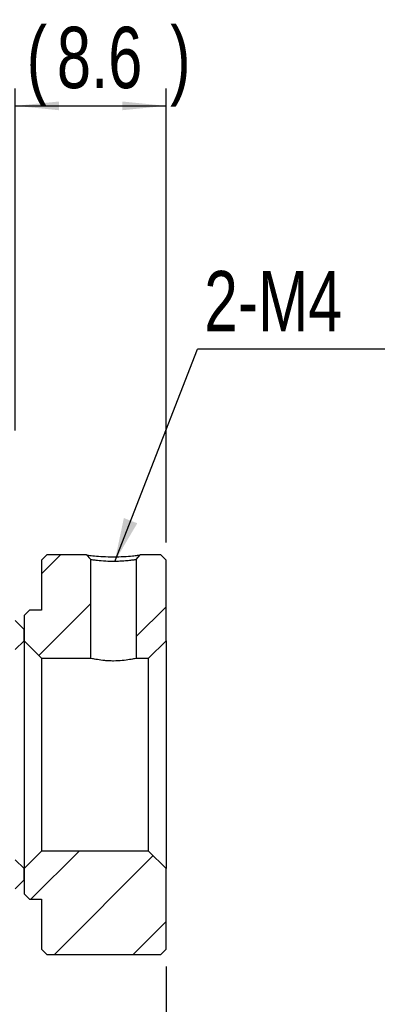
# Model space of a CAD drawing. Header units: millimetres. Extents: x 7 to 292, y 43 to 196.
# Tile 12 of 12: x 271 to 292, y 77 to 133. Entities that reach past the tile are written whole.
import ezdxf

# ---------------------------------------------------------------- set-up
doc = ezdxf.new("R2010")
doc.units = ezdxf.units.MM
doc.layers.add('FORMAT', color=7, linetype='Continuous')
doc.styles.add('SLDTEXTSTYLE0', font='TXT', dxfattribs={"width": 0.75})
doc.dimstyles.new('SLDDIMSTYLE2', dxfattribs={"dimtxt": 0.18, "dimasz": 2.5, "dimexe": 0, "dimexo": 0.0625, "dimgap": 0, "dimtad": 0, "dimtih": 1, "dimtoh": 1, "dimdec": 0, "dimrnd": 1e-09, "dimzin": 0, "dimdsep": 46, "dimtxsty": 'Standard', "dimsah": 1, "dimcen": 0.09, "dimadec": 0, "dimazin": 0, "dimtfac": 2.5, "dimtdec": 0, "dimtofl": 0, "dimtmove": 0, "dimatfit": 3, "dimfxl": 1, "dimfrac": 2, "dimtolj": 1, "dimtzin": 0, "dimarcsym": 0})
doc.dimstyles.new('SLDDIMSTYLE3', dxfattribs={"dimtxt": 3.5, "dimasz": 2.5, "dimexe": 0, "dimexo": 0.0625, "dimgap": 0.875, "dimtad": 1, "dimdec": 1, "dimrnd": 1e-09, "dimzin": 12, "dimdsep": 46, "dimtxsty": 'SLDTEXTSTYLE0', "dimsah": 1, "dimcen": 0.09, "dimadec": 0, "dimazin": 3, "dimtfac": 1, "dimtdec": 1, "dimtofl": 0, "dimtmove": 0, "dimatfit": 3, "dimfxl": 1, "dimfrac": 2, "dimtolj": 1, "dimtzin": 12, "dimarcsym": 0})

# ---------------------------------------------------------------- blocks, each defined once
blk = doc.blocks.new('_D_4')
at = {"layer": 'FORMAT', "color": 7}
for p, q in [((270.377, 109.431), (270.377, 128.962)), ((278.977, 103.031), (278.977, 128.962)), ((270.377, 127.962), (278.977, 127.962))]:
    blk.add_line(p, q, dxfattribs=at)
for points in [[(270.377, 127.962), (272.877, 127.712), (272.877, 128.212)], [(278.977, 127.962), (276.477, 128.212), (276.477, 127.712)]]:
    blk.add_solid(points, dxfattribs=at)
at = {"layer": 'FORMAT', "color": 7, "char_height": 3.5, "attachment_point": 1, "style": 'SLDTEXTSTYLE0'}
for s, insert in [('(', (271.025, 132.474)), (')', (279.211, 132.474)), ('8.6', (272.746, 132.474))]:
    blk.add_mtext(s, dxfattribs=dict(at, insert=insert))
blk = doc.blocks.new('_D_9')
at = {"layer": 'FORMAT', "color": 7}
for p, q in [((249.377, 82.531), (249.377, 51.194)), ((278.977, 78.831), (278.977, 51.194)), ((249.377, 52.194), (278.977, 52.194))]:
    blk.add_line(p, q, dxfattribs=at)
for points in [[(249.377, 52.194), (251.877, 51.944), (251.877, 52.444)], [(278.977, 52.194), (276.477, 52.444), (276.477, 51.944)]]:
    blk.add_solid(points, dxfattribs=at)
at = {"layer": 'FORMAT', "color": 7, "insert": (259.911, 56.706), "char_height": 3.5, "attachment_point": 1, "style": 'SLDTEXTSTYLE0'}
blk.add_mtext('29.6', dxfattribs=at)
blk = doc.blocks.new('SW_NOTE_1')
at = {"layer": 'FORMAT', "color": 0}
blk.add_line((10.694, 0), (0, 0), dxfattribs=at)
at = {"layer": 'FORMAT', "color": 0, "insert": (0.391, 4.453), "char_height": 3.4396, "attachment_point": 1, "style": 'SLDTEXTSTYLE0'}
blk.add_mtext('2-M4', dxfattribs=at)

msp = doc.modelspace()

# ---------------------------------------------------------------- hatches: boundary and pattern name
at = {"layer": 'FORMAT', "linetype": 'Continuous', "lineweight": 18}
h = msp.add_hatch(dxfattribs=at)
h.set_pattern_fill('ANSI31', color=256, style=0)
edge = h.paths.add_edge_path(flags=0)
edge.add_line((274.67713, 102.06235), (274.4478, 102.33116))
edge.add_line((274.4478, 102.33116), (272.17713, 102.33116))
edge.add_line((272.17713, 102.33116), (271.87713, 102.03116))
edge.add_line((271.87713, 102.03116), (271.87713, 99.18116))
edge.add_line((271.87713, 99.18116), (271.17713, 99.18116))
edge.add_line((271.17713, 99.18116), (270.87713, 98.88116))
edge.add_line((270.87713, 98.88116), (270.87713, 97.43116))
edge.add_line((270.87713, 97.43116), (271.87713, 96.43116))
edge.add_line((271.87713, 96.43116), (274.67713, 96.43116))
edge.add_line((274.67713, 96.43116), (274.67713, 102.06235))
h = msp.add_hatch(dxfattribs=at)
h.set_pattern_fill('ANSI31', color=256, style=0)
h.paths.add_polyline_path([(277.50645, 102.33116), (277.27713, 102.06235), (277.27713, 96.43116), (277.97713, 96.43116), (278.97713, 97.43116), (278.97713, 102.03116), (278.67713, 102.33116)], flags=0)
h = msp.add_hatch(dxfattribs=at)
h.set_pattern_fill('ANSI31', color=256, style=0)
edge = h.paths.add_edge_path(flags=0)
edge.add_line((270.37713, 96.93116), (270.87713, 97.43116))
edge.add_line((270.87713, 97.43116), (270.87713, 98.08116))
edge.add_line((270.87713, 98.08116), (270.37713, 98.58116))
edge.add_line((270.37713, 98.58116), (265.87713, 98.58116))
edge.add_arc((265.87713, 98.08116), 0.5, 90, 180)
edge.add_line((265.37713, 98.08116), (265.37713, 97.43116))
edge.add_arc((265.87713, 97.43116), 0.5, 180, 270)
edge.add_line((265.87713, 96.93116), (270.37713, 96.93116))
h = msp.add_hatch(dxfattribs=at)
h.set_pattern_fill('ANSI31', color=256, style=0)
h.paths.add_polyline_path([(271.87713, 79.83116), (272.17713, 79.53116), (278.67713, 79.53116), (278.97713, 79.83116), (278.97713, 84.43116), (277.97713, 85.43116), (271.87713, 85.43116), (270.87713, 84.43116), (270.87713, 82.98116), (271.17713, 82.68116), (271.87713, 82.68116)], flags=0)
h = msp.add_hatch(dxfattribs=at)
h.set_pattern_fill('ANSI31', color=256, style=0)
edge = h.paths.add_edge_path(flags=0)
edge.add_line((270.87713, 84.43116), (270.37713, 84.93116))
edge.add_line((270.37713, 84.93116), (265.87713, 84.93116))
edge.add_arc((265.87713, 84.43116), 0.5, 90, 180)
edge.add_line((265.37713, 84.43116), (265.37713, 83.78116))
edge.add_arc((265.87713, 83.78116), 0.5, 180, 270)
edge.add_line((265.87713, 83.28116), (270.37713, 83.28116))
edge.add_line((270.37713, 83.28116), (270.87713, 83.78116))
edge.add_line((270.87713, 83.78116), (270.87713, 84.43116))

# ---------------------------------------------------------------- linework, layer by layer
at = {"color": 7, "linetype": 'Continuous', "lineweight": 25}
for p, q in [((271.87713, 102.03116), (272.17713, 102.33116)), ((274.4478, 102.33116), (272.17713, 102.33116)), ((277.27713, 102.06235), (277.50645, 102.33116)), ((278.67713, 102.33116), (277.50645, 102.33116)), ((278.67713, 102.33116), (278.97713, 102.03116)), ((271.87713, 102.03116), (271.87713, 99.18116)), ((274.67713, 96.43116), (274.67713, 102.06235)), ((277.27713, 102.06235), (277.27713, 96.43116)), ((278.97713, 97.43116), (278.97713, 102.03116)), ((270.87713, 98.88116), (271.17713, 99.18116)), ((271.87713, 99.18116), (271.17713, 99.18116)), ((270.37713, 98.58116), (270.87713, 98.08116)), ((270.87713, 98.88116), (270.87713, 97.43116)), ((270.87713, 97.43116), (270.87713, 98.08116)), ((270.87713, 97.43116), (270.37713, 96.93116)), ((270.87713, 97.43116), (270.87713, 84.43116)), ((271.87713, 96.43116), (270.87713, 97.43116)), ((278.97713, 97.43116), (277.97713, 96.43116)), ((278.97713, 97.43116), (278.97713, 84.43116)), ((271.87713, 96.43116), (271.87713, 85.43116)), ((271.87713, 96.43116), (274.67713, 96.43116)), ((277.27713, 96.43116), (277.97713, 96.43116)), ((277.97713, 85.43116), (277.97713, 96.43116)), ((270.87713, 84.43116), (271.87713, 85.43116)), ((277.97713, 85.43116), (271.87713, 85.43116)), ((277.97713, 85.43116), (278.97713, 84.43116)), ((270.37713, 84.93116), (270.87713, 84.43116)), ((270.87713, 83.78116), (270.87713, 84.43116)), ((270.87713, 84.43116), (270.87713, 82.98116)), ((278.97713, 79.83116), (278.97713, 84.43116)), ((270.87713, 83.78116), (270.37713, 83.28116)), ((271.17713, 82.68116), (270.87713, 82.98116)), ((271.17713, 82.68116), (271.87713, 82.68116)), ((271.87713, 82.68116), (271.87713, 79.83116)), ((272.17713, 79.53116), (271.87713, 79.83116)), ((278.97713, 79.83116), (278.67713, 79.53116)), ((272.17713, 79.53116), (278.67713, 79.53116))]:
    msp.add_line(p, q, dxfattribs=at)
at = {"color": 7, "linetype": 'Continuous', "lineweight": 25, "flags": 128}
msp.add_lwpolyline([(274.4478, 102.33116), (274.50968, 102.25863), (274.57156, 102.1861), (274.67713, 102.06235)], dxfattribs=at)
at = {"color": 7, "linetype": 'Continuous', "lineweight": 25}
for points, knots in [([(274.4478, 102.33116), (274.4478, 102.33116), (274.44764, 102.33115), (274.51872, 102.31925), (274.86936, 102.27774), (275.37148, 102.23383), (275.97782, 102.21769), (276.58397, 102.23383), (276.98758, 102.26933), (277.22381, 102.29439), (277.35146, 102.30952), (277.44153, 102.32139), (277.49706, 102.32956), (277.50328, 102.33062), (277.50645, 102.33116)], [0, 0, 0, 0, 0.00035942, 0.1262819, 0.25176969, 0.37623193, 0.49948317, 0.622597, 0.74725053, 0.79890075, 0.84873616, 0.89801, 0.94801774, 1, 1, 1, 1]), ([(277.27713, 102.06235), (277.27614, 102.06213), (277.27408, 102.06166), (277.25637, 102.05822), (277.22474, 102.05284), (277.17531, 102.04526), (277.10581, 102.03553), (277.01376, 102.02376), (276.85174, 102.00375), (276.60263, 101.98014), (276.28002, 101.96191), (275.92408, 101.95327), (275.48907, 101.9689), (275.07862, 102.00488), (274.8181, 102.03928), (274.70026, 102.05722), (274.67716, 102.06235), (274.67713, 102.06235), (274.67713, 102.06235)], [0, 0, 0, 0, 0.02818195, 0.058889, 0.09212768, 0.127903, 0.16621882, 0.20707815, 0.25048333, 0.34791954, 0.43128727, 0.50060339, 0.60953859, 0.74975032, 0.8468282, 0.93012017, 0.99964498, 1, 1, 1, 1]), ([(277.27713, 96.43116), (277.27713, 96.43116), (277.24295, 96.42281), (277.11219, 96.39415), (277.0156, 96.374), (276.7766, 96.3335), (276.63205, 96.31304), (276.31943, 96.284), (276.14792, 96.27533), (275.89253, 96.2753), (275.80603, 96.2774), (275.63905, 96.28535), (275.55786, 96.29116), (275.3212, 96.31312), (275.17825, 96.33339), (274.99746, 96.36404), (274.9439, 96.37408), (274.8498, 96.39273), (274.80897, 96.4014), (274.71125, 96.42282), (274.67713, 96.43116), (274.67713, 96.43116)], [0, 0, 0, 0, 0.125, 0.125, 0.25, 0.25, 0.375, 0.375, 0.5, 0.5, 0.5625, 0.5625, 0.625, 0.625, 0.75, 0.75, 0.8125, 0.8125, 0.875, 0.875, 1, 1, 1, 1])]:
    msp.add_open_spline(points, degree=3, knots=knots, dxfattribs=at)

# ---------------------------------------------------------------- block references
at = {"layer": 'FORMAT', "color": 7}
msp.add_blockref('SW_NOTE_1', (280.76598, 114.08397), dxfattribs=at)

# ---------------------------------------------------------------- dimensions: what is measured, and where the dimension line sits
dim = msp.add_linear_dim(base=(278.97713, 127.96249), p1=(270.37713, 108.43116), p2=(278.97713, 102.03116), text='(<>)', dimstyle='SLDDIMSTYLE3', dxfattribs=at)
dim.commit()
dim.dimension.update_dxf_attribs({"geometry": '_D_4', "text_midpoint": (275.9782, 127.96249), "dimtype": 160})
dim = msp.add_linear_dim(base=(278.97713, 52.19413), p1=(249.37713, 83.53116), p2=(278.97713, 79.83116), dimstyle='SLDDIMSTYLE3', dxfattribs=at)
dim.commit()
dim.dimension.update_dxf_attribs({"geometry": '_D_9', "text_midpoint": (264.43682, 52.19413), "dimtype": 160})

# ---------------------------------------------------------------- leaders
msp.add_leader([(276.04776, 101.95722), (280.76598, 114.08397)], dimstyle='SLDDIMSTYLE2', dxfattribs=at)

doc.saveas('drawing.dxf')
